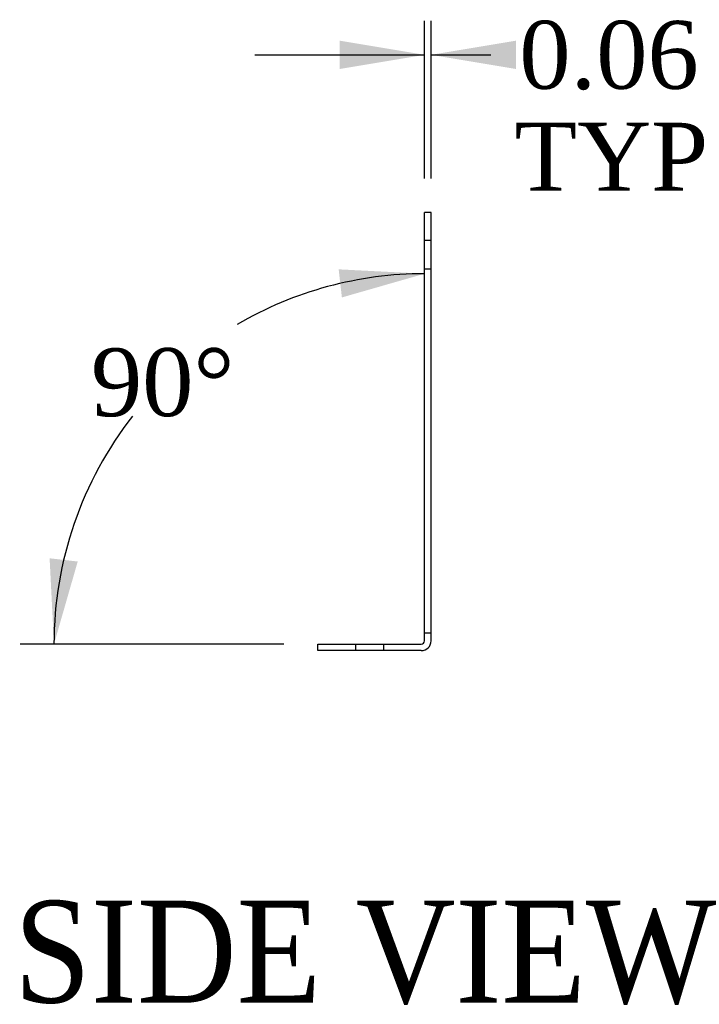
# Model space of a CAD drawing. Header units: inches. Extents: x 0 to 120, y -1 to 80.
# Tile 2 of 2: x 93 to 99, y 21 to 30. Entities that reach past the tile are written whole.
import ezdxf
from ezdxf.enums import TextEntityAlignment as Align
from ezdxf.lldxf.tags import DXFTag

# ---------------------------------------------------------------- set-up
doc = ezdxf.new("R2010")
doc.units = ezdxf.units.IN
doc.header["$MEASUREMENT"] = 0
doc.layers.add('COM55547-18', color=7, linetype='Continuous')
doc.layers.add('Default', color=7, linetype='Continuous')
doc.styles.add('SEACAD_Times_New_Roman', font='times.ttf')
tags = doc.linetypes.add('HIDDEN2', pattern=[0.1875, 0.125, -0.0625]).pattern_tags.tags
tags[6:7] = [DXFTag(74, 4), DXFTag(75, 0), DXFTag(340, '0'), DXFTag(46, 0.0), DXFTag(50, 0.0), DXFTag(44, 0.0), DXFTag(45, 0.0)]
tags[4:5] = [DXFTag(74, 4), DXFTag(75, 0), DXFTag(340, '0'), DXFTag(46, 0.0), DXFTag(50, 0.0), DXFTag(44, 0.0), DXFTag(45, 0.0)]
doc.dimstyles.new('HAMMOND_(STH_-_120x80)', dxfattribs={"dimtxt": 0.6, "dimasz": 0.75, "dimexe": 0.3, "dimexo": 0.3, "dimgap": 0.15, "dimtad": 0, "dimtih": 1, "dimtoh": 1, "dimzin": 0, "dimdsep": 46, "dimtxsty": 'SEACAD_Times_New_Roman', "dimblk1": '_SE_FILLED', "dimblk2": '_SE_FILLED', "dimsah": 1, "dimcen": 0.3, "dimadec": 0, "dimazin": 0, "dimtfac": 0.8, "dimtofl": 0, "dimtmove": 0, "dimatfit": 3, "dimfxl": 1, "dimtolj": 1, "dimtzin": 0, "dimarcsym": 0})

# ---------------------------------------------------------------- blocks, each defined once
blk = doc.blocks.new('SE2')
at = {"layer": 'COM55547-18', "color": 7, "linetype": 'Continuous'}
for p, q in [((96.3849200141, 28.2735227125), (96.3279200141, 28.2735227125)), ((96.3279200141, 24.5550227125), (96.3279200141, 28.2735227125)), ((96.3849200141, 24.5550227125), (96.3849200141, 28.2735227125)), ((96.3279200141, 24.5550227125), (96.3849200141, 24.5550227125)), ((96.3279200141, 24.4845227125), (96.3279200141, 24.5550227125)), ((96.3849200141, 24.4845227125), (96.3849200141, 24.5550227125)), ((95.3849200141, 24.3985227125), (95.3849200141, 24.4555227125)), ((95.3849200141, 24.4555227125), (96.2989200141, 24.4555227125)), ((96.2989200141, 24.3985227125), (95.3849200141, 24.3985227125))]:
    blk.add_line(p, q, dxfattribs=at)
at = {"layer": 'COM55547-18', "color": 7, "linetype": 'HIDDEN2'}
for p, q in [((96.3849200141, 28.0235227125), (96.3279200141, 28.0235227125)), ((96.3279200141, 27.7735227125), (96.3849200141, 27.7735227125)), ((95.7169200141, 24.4555227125), (95.7169200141, 24.3985227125)), ((95.9669200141, 24.3985227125), (95.9669200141, 24.4555227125))]:
    blk.add_line(p, q, dxfattribs=at)
at = {"layer": 'COM55547-18', "color": 7, "linetype": 'Continuous'}
for radius in [0.0860000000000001, 0.0289999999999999]:
    blk.add_arc((96.2989200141, 24.4845227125), radius, 270, 0, dxfattribs=at)
blk = doc.blocks.new('DMBLK7012')
at = {"layer": 'Default', "linetype": 'Continuous', "transparency": 16777216}
for points in [[(95.57792000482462, 29.79109870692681), (95.57792000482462, 29.54109870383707), (96.32792001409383, 29.66609870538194)], [(97.13492002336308, 29.79109870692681), (96.38492001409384, 29.66609870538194), (97.13492002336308, 29.54109870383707)]]:
    blk.add_hatch(color=7, dxfattribs=at).paths.add_polyline_path(points)
at = {"layer": 'Default', "color": 7, "linetype": 'Continuous', "transparency": 16777216}
for p, q in [((96.3279200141, 28.5735227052), (96.3279200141, 29.9660986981)), ((96.3849200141, 28.5735227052), (96.3849200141, 29.9660986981)), ((94.8279199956, 29.6660987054), (96.3279200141, 29.6660987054)), ((96.3849200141, 29.6660987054), (96.6126905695, 29.6660987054)), ((96.6126905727, 29.6660987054), (96.91269056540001, 29.6660987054))]:
    blk.add_line(p, q, dxfattribs=at)
at = {"layer": 'Default', "color": 7, "linetype": 'Continuous', "transparency": 16777216, "style": 'SEACAD_Times_New_Roman'}
for s, p in [('0.06', (97.16534459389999, 29.9660987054)), ('TYP', (97.1226905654, 29.0660987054))]:
    blk.add_text(s, height=0.6, dxfattribs=at).set_placement(p, align=Align.TOP_LEFT)
blk = doc.blocks.new('_SE_FILLED')
at = {"color": 0}
blk.add_line((0, 0), (-1, 0), dxfattribs=at)
blk.add_solid([(0, 0), (-1, -0.1665), (-1, 0.1665), (0, 0)], dxfattribs=at)
blk = doc.blocks.new('DMBLK7022')
at = {"layer": 'Default', "linetype": 'Continuous', "transparency": 16777216}
for points in [[(95.59710986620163, 27.52109293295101), (96.32792001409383, 27.73095370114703), (95.56855016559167, 27.7694562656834)], [(93.01398646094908, 25.21489256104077), (93.05248902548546, 24.45552271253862), (93.2623497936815, 25.18633286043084)]]:
    blk.add_hatch(color=7, dxfattribs=at).paths.add_polyline_path(points)
at = {"layer": 'Default', "color": 7, "linetype": 'Continuous', "transparency": 16777216}
blk.add_line((95.08492, 24.4555227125), (92.7524890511, 24.4555227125), dxfattribs=at)
for radius, start, end in [(3.275430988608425, 90, 120.3662628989), (3.275430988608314, 142.0105937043, 180)]:
    blk.add_arc((96.3279200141, 24.4555227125), radius, start, end, dxfattribs=at)
at = {"layer": 'Default', "color": 7, "linetype": 'Continuous', "transparency": 16777216, "style": 'SEACAD_Times_New_Roman'}
blk.add_text('90°', height=0.6, dxfattribs=at).set_placement((93.3791391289, 27.0716021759), align=Align.TOP_LEFT)

msp = doc.modelspace()

# ---------------------------------------------------------------- block references
at = {"layer": 'Default'}
msp.add_blockref('SE2', (0, 0), dxfattribs=at)

# ---------------------------------------------------------------- texts
at = {"layer": 'Default', "color": 7, "linetype": 'Continuous', "style": 'SEACAD_Times_New_Roman'}
msp.add_text('SIDE VIEW', height=0.9, dxfattribs=at).set_placement((92.6906566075, 22.1875158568), align=Align.TOP_LEFT)

# ---------------------------------------------------------------- dimensions: what is measured, and where the dimension line sits
at = {"layer": 'Default', "color": 7, "linetype": 'Continuous'}
dim = msp.add_linear_dim(base=(96.3279200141, 29.6660987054), p1=(96.3279200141, 28.2735227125), p2=(96.3849200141, 28.2735227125), angle=0, text='\\A1;<>\\PTYP', dimstyle='HAMMOND_(STH_-_120x80)', override={"dimtmove": 1}, dxfattribs=at)
dim.commit()
dim.dimension.update_dxf_attribs({"geometry": 'DMBLK7012', "text_midpoint": (96.91269056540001, 29.6660987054), "dimtype": 161})
dim = msp.add_angular_dim_2l(base=(94.0118405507, 26.7716021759), line1=((96.3279200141, 24.4555227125), (96.3279200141, 28.2735227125)), line2=((96.3279200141, 24.4555227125), (95.3849200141, 24.4555227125)), text='\\A1;<>', dimstyle='HAMMOND_(STH_-_120x80)', dxfattribs=at)
dim.commit()
dim.dimension.update_dxf_attribs({"geometry": 'DMBLK7022', "text_midpoint": (94.0118405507, 26.7716021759), "dimtype": 162})

doc.saveas('drawing.dxf')
